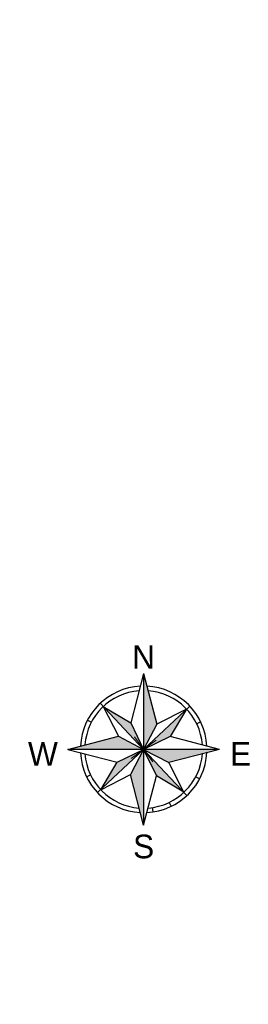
# Model space of a CAD drawing. Header units: metres. Extents: x 7529682 to 7533751, y 5721195 to 5727842.
# Tile 22 of 210: x 7531614 to 7531624, y 5724247 to 5724290. Entities that reach past the tile are written whole.
import ezdxf
from ezdxf.enums import TextEntityAlignment as Align

# ---------------------------------------------------------------- set-up
doc = ezdxf.new("R2010")
doc.units = ezdxf.units.M
doc.layers.add('D-hatch-ciag-pieszo-rowerowy', color=7, linetype='Continuous', lineweight=13, true_color=0xff9f80)
doc.layers.add('D-opisy', color=2, linetype='Continuous', lineweight=30)
doc.layers.add('PARSI', color=252, linetype='Continuous', lineweight=13)
doc.styles.add('North Arrow Text', font='txt', dxfattribs={"height": 0.1})

# ---------------------------------------------------------------- blocks, each defined once
blk = doc.blocks.new('KRZYZ')
at = {"layer": 'PARSI'}
for p, q in [((0, -5), (0, 5)), ((5, 0), (-5, 0))]:
    blk.add_line(p, q, dxfattribs=at)
blk = doc.blocks.new('orientacja')
at = {"layer": 'D-opisy', "lineweight": 25}
h = blk.add_hatch(color=256, dxfattribs=at)
h.paths.add_polyline_path([(6529063.97, 5548109.12), (6529063.97, 5548093.21), (6529066.73, 5548098.47)])
h.paths.add_polyline_path([(6529072.97, 5548101.66), (6529063.97, 5548093.21), (6529069.55, 5548095.88)])
h.paths.add_polyline_path([(6529079.89, 5548093.21), (6529063.97, 5548093.21), (6529069.23, 5548090.45)])
h.paths.add_polyline_path([(6529063.97, 5548093.21), (6529066.65, 5548087.63), (6529072.42, 5548084.21)])
h.paths.add_polyline_path([(6529063.97, 5548093.21), (6529061.21, 5548087.94), (6529063.97, 5548077.29)])
h.paths.add_polyline_path([(6529063.97, 5548093.21), (6529058.4, 5548090.53), (6529054.98, 5548084.75)])
h.paths.add_polyline_path([(6529058.71, 5548095.97), (6529048.06, 5548093.21), (6529063.97, 5548093.21)])
h.paths.add_polyline_path([(6529061.29, 5548098.78), (6529055.52, 5548102.2), (6529063.97, 5548093.21)])
for points in [[(6529063.97, 5548109.12), (6529061.29, 5548098.78)], [(6529063.97, 5548109.12), (6529063.97, 5548077.29)], [(6529063.97, 5548109.12), (6529066.73, 5548098.47)], [(6529063.97, 5548093.21), (6529054.89, 5548102.87)], [(6529055.52, 5548102.2), (6529058.71, 5548095.97)], [(6529055.52, 5548102.2), (6529061.29, 5548098.78)], [(6529063.97, 5548093.21), (6529073.64, 5548102.28)], [(6529072.97, 5548101.66), (6529066.73, 5548098.47)], [(6529072.97, 5548101.66), (6529069.55, 5548095.88)], [(6529052.23, 5548099.36), (6529053.04, 5548098.94)], [(6529061.29, 5548098.78), (6529063.97, 5548093.21)], [(6529066.73, 5548098.47), (6529063.97, 5548093.21)], [(6529075.92, 5548098.95), (6529075.1, 5548098.55)], [(6529048.06, 5548093.21), (6529058.71, 5548095.97)], [(6529058.71, 5548095.97), (6529063.97, 5548093.21)], [(6529069.55, 5548095.88), (6529063.97, 5548093.21)], [(6529079.89, 5548093.21), (6529069.55, 5548095.88)], [(6529079.89, 5548093.21), (6529048.06, 5548093.21)], [(6529048.06, 5548093.21), (6529058.4, 5548090.53)], [(6529063.97, 5548093.21), (6529054.31, 5548084.13)], [(6529058.4, 5548090.53), (6529063.97, 5548093.21)], [(6529063.97, 5548093.21), (6529061.21, 5548087.94)], [(6529063.97, 5548093.21), (6529073.05, 5548083.54)], [(6529063.97, 5548093.21), (6529069.23, 5548090.45)], [(6529063.97, 5548093.21), (6529066.65, 5548087.63)], [(6529079.89, 5548093.21), (6529069.23, 5548090.45)], [(6529054.98, 5548084.75), (6529058.4, 5548090.53)], [(6529072.42, 5548084.21), (6529069.23, 5548090.45)], [(6529052.02, 5548087.46), (6529052.85, 5548087.86)], [(6529054.98, 5548084.75), (6529061.21, 5548087.94)], [(6529063.97, 5548077.29), (6529061.21, 5548087.94)], [(6529063.97, 5548077.29), (6529066.65, 5548087.63)], [(6529072.42, 5548084.21), (6529066.65, 5548087.63)], [(6529074.9, 5548087.47), (6529075.71, 5548087.05)], [(6529065.76, 5548080.99), (6529065.89, 5548080.09)], [(6529069.32, 5548082.08), (6529069.72, 5548081.26)]]:
    blk.add_lwpolyline(points, dxfattribs=at)
for radius, start, end in [(13.26, 92.995, 177.005), (12.34, 94.3434, 175.6566), (13.26, 2.995, 87.005), (12.34, 4.3434, 85.6566), (13.26, 182.995, 267.005), (12.34, 184.3434, 265.6566), (13.26, 272.995, 357.005), (12.34, 274.3434, 355.6566)]:
    blk.add_arc((6529063.97, 5548093.21), radius, start, end, dxfattribs=at)
at = {"layer": 'D-opisy', "lineweight": 25, "xscale": 0.6489600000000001, "yscale": 0.6489600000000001, "zscale": 0.6489600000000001, "rotation": 306.822681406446}
blk.add_blockref('KRZYZ', (6529063.97, 5548093.21), dxfattribs=at)
at = {"layer": 'D-opisy', "lineweight": 25, "style": 'North Arrow Text'}
for s, p in [('N', (6529063.97, 5548108.61)), ('W', (6529042.87, 5548088.29)), ('E', (6529084.28, 5548088.29)), ('S', (6529063.97, 5548068.88))]:
    blk.add_text(s, height=4.96, dxfattribs=at).set_placement(p, align=Align.BOTTOM_CENTER)

msp = doc.modelspace()

# ---------------------------------------------------------------- hatches: boundary and pattern name
at = {"layer": 'D-hatch-ciag-pieszo-rowerowy'}
h = msp.add_hatch(dxfattribs=at)
h.set_pattern_fill('ANSI37', color=256, scale=0.15, style=0)
h.set_pattern_definition([(45, (0, 0), (-0.33675960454, 0.33675960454), []), (135, (0, 0), (-0.33675960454, -0.33675960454), [])])
edge = h.paths.add_edge_path()
edge.add_line((7531611.851, 5724194.892), (7531614.793, 5724196.435))
edge.add_line((7531614.793, 5724196.435), (7531608.229, 5724205.007))
edge.add_arc((7531630.064, 5724221.726), 27.5, 207.7246, 217.4424, ccw=False)
edge.add_line((7531605.721, 5724208.932), (7531593.236, 5724232.687))
edge.add_line((7531593.236, 5724232.687), (7531571.713, 5724273.715))
edge.add_line((7531571.713, 5724273.715), (7531563.059, 5724290.221))
edge.add_line((7531563.059, 5724290.221), (7531560.262, 5724290.176))
edge.add_line((7531560.262, 5724290.176), (7531571.623, 5724268.506))
edge.add_line((7531571.623, 5724268.506), (7531593.147, 5724227.477))
edge.add_line((7531593.147, 5724227.477), (7531605.631, 5724203.722))
edge.add_arc((7531632.187, 5724217.679), 30, 207.7246, 217.4424)
edge.add_line((7531608.368, 5724199.44), (7531611.851, 5724194.892))

# ---------------------------------------------------------------- block references
at = {"layer": 'D-opisy', "xscale": 0.2109375, "yscale": 0.2109375, "zscale": 0.2109375}
msp.add_blockref('orientacja', (6154394.869, 4553957.031), dxfattribs=at)

doc.saveas('drawing.dxf')
